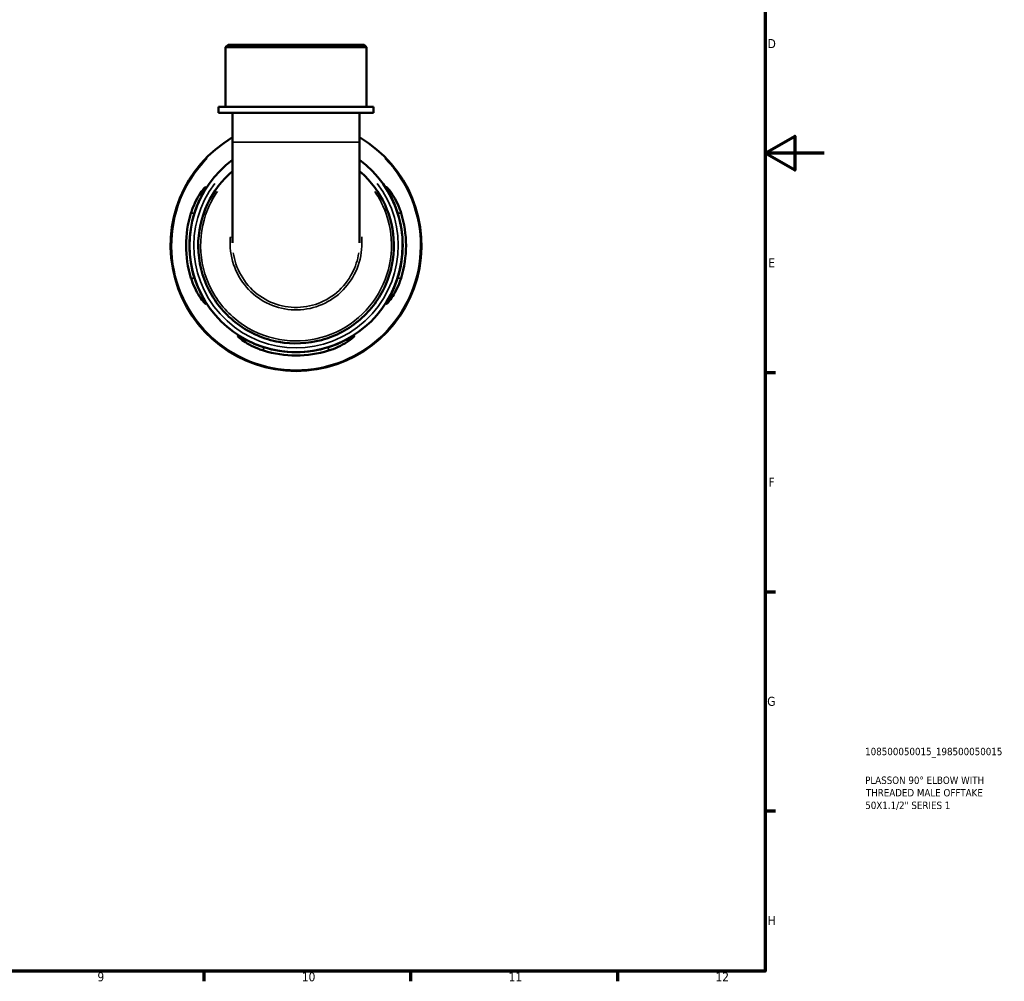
# Model space of a CAD drawing. Header units: millimetres. Extents: x 0 to 902, y -200 to 594.
# Tile 4 of 5: x 568 to 902, y 17 to 342. Entities that reach past the tile are written whole.
import ezdxf

# ---------------------------------------------------------------- set-up
doc = ezdxf.new("R2010")
doc.units = ezdxf.units.MM
for name, color, linetype, lineweight in [('Border (ANSI)', 7, 'Continuous', 70), ('Title (ISO)', 7, 'Continuous', 50), ('Visible (ANSI)', 7, 'Continuous', 50), ('Visible Narrow (ANSI)', 7, 'Continuous', 35)]:
    doc.layers.add(name, color=color, linetype=linetype, lineweight=lineweight)
doc.styles.add('Note Text (ANSI)', font='tahoma.ttf')
doc.styles.add('Note Text (ISO)', font='tahoma.ttf')

# ---------------------------------------------------------------- blocks, each defined once
blk = doc.blocks.new('Borders Default Border')
at = {"layer": 'Border (ANSI)'}
for p, q in [((821, 222.75), (824.45, 222.75)), ((821, 148.5), (824.45, 148.5)), ((821, 74.25), (824.45, 74.25)), ((630.75, 20), (630.75, 16.55)), ((700.83, 20), (700.83, 16.55)), ((770.92, 20), (770.92, 16.55))]:
    blk.add_line(p, q, dxfattribs=at)
at = {"layer": 'Border (ANSI)', "flags": 128}
for points in [[(20, 20), (20, 574), (821, 574), (821, 20), (20, 20)], [(841, 297), (821, 297), (831, 302.77), (831, 291.23), (821, 297)]]:
    blk.add_lwpolyline(points, dxfattribs=at)
at = {"layer": 'Border (ANSI)', "color": 230, "true_color": 0xff0080, "attachment_point": 7, "style": 'Note Text (ANSI)'}
for s, insert, char_height in [('D', (821.81, 332.6), 3.05), ('E', (822.05, 258.35), 3.05), ('F', (822.14, 184.1), 3.05), ('G', (821.66, 109.79), 3.05), ('H', (821.81, 35.6), 3.05), ('9', (594.7, 16.49), 3.05), ('10', (663.96, 16.49), 3.048), ('11', (734.04, 16.55), 3.048), ('12', (804.13, 16.55), 3.048)]:
    blk.add_mtext(s, dxfattribs=dict(at, insert=insert, char_height=char_height))
blk = doc.blocks.new('Title Blocks ISO')
at = {"layer": 'Title (ISO)', "color": 232, "true_color": 0xca0064, "style": 'Note Text (ISO)'}
for tag, p in [('PART_NUMBER_001', (33.84, 73.13)), ('DESCRIPTION_001', (33.84, 63.4)), ('DESCRIPTION_002', (34.09, 59.18)), ('DESCRIPTION_003', (33.88, 54.9))]:
    blk.add_attdef(tag, p, '', height=2.5, dxfattribs=at)

msp = doc.modelspace()

# ---------------------------------------------------------------- linework, layer by layer
at = {"layer": 'Visible (ANSI)'}
for p, q in [((638.948, 333.741), (638.098, 332.891)), ((638.948, 333.741), (685.051, 333.741)), ((685.051, 333.741), (685.901, 332.891)), ((685.901, 332.891), (638.098, 332.891)), ((638.098, 312.741), (638.098, 332.891)), ((685.901, 312.741), (685.901, 332.891)), ((688.291, 312.741), (635.708, 312.741)), ((635.708, 310.641), (635.708, 312.741)), ((688.291, 310.641), (635.708, 310.641)), ((640.488, 310.641), (640.488, 300.739)), ((683.511, 310.641), (683.511, 300.739)), ((688.291, 310.641), (688.291, 312.741)), ((640.488, 300.739), (640.488, 266.655)), ((683.511, 266.655), (683.511, 300.739))]:
    msp.add_line(p, q, dxfattribs=at)
for radius, start, end in [(42.5, 120.40768, 59.59232), (36.125, 126.54614, 53.45386), (37.262, 162.83005, 197.16995), (36.131, 162.27511, 197.72489), (36.131, 342.27511, 17.72489), (37.262, 342.83005, 17.16995), (36.131, 252.27511, 287.72489), (37.262, 252.83005, 287.16995)]:
    msp.add_arc((661.999, 265.741), radius, start, end, dxfattribs=at)
for points, knots in [([(640.488, 290.964), (636.904, 287.904), (633.98, 284.073), (629.879, 275.32), (628.801, 270.361), (628.903, 260.255), (630.177, 255.119), (634.832, 246.098), (638.144, 242.186), (646.278, 236.104), (651.14, 233.998), (660.989, 232.255), (665.944, 232.472), (675.446, 235.032), (679.968, 237.439), (687.395, 243.891), (690.342, 247.878), (694.257, 256.71), (695.234, 261.545), (695.058, 270.893), (694.032, 275.404), (690.24, 283.698), (687.455, 287.466), (683.856, 290.666), (683.684, 290.816), (683.51, 290.964)], [-7.147823, -7.147823, -7.147823, -7.147823, -6.7213081, -6.7213081, -6.2731411, -6.2731411, -5.8067861, -5.8067861, -5.3544748, -5.3544748, -4.8876304, -4.8876304, -4.4492728, -4.4492728, -3.9971305, -3.9971305, -3.5589184, -3.5589184, -3.1228606, -3.1228606, -2.7127782, -2.7127782, -2.2976062, -2.2976062, -2.2769633, -2.2769633, -2.2769633, -2.2769633]), ([(626.398, 276.741), (626.568, 277.292), (626.757, 277.836), (627.415, 279.549), (627.941, 280.65), (628.995, 282.545), (629.523, 283.352), (630.401, 284.549), (630.764, 284.977), (631.204, 285.418), (631.328, 285.507), (631.421, 285.471), (631.396, 285.357), (631.195, 284.891), (630.988, 284.496), (630.371, 283.324), (629.923, 282.472), (628.991, 280.495), (628.505, 279.359), (627.898, 277.693), (627.736, 277.219), (627.583, 276.741)], [-3.1136676, -3.1136676, -3.1136676, -3.1136676, -2.9396666, -2.9396666, -2.5546266, -2.5546266, -2.1850693, -2.1850693, -1.8598019, -1.8598019, -1.62051, -1.62051, -1.393016, -1.393016, -1.1100651, -1.1100651, -0.7359404, -0.7359404, -0.3490752, -0.3490752, -0.1980274, -0.1980274, -0.1980274, -0.1980274]), ([(696.415, 276.741), (696.275, 277.181), (696.126, 277.618), (695.56, 279.185), (695.105, 280.268), (694.183, 282.259), (693.715, 283.157), (693.061, 284.4), (692.838, 284.822), (692.613, 285.325), (692.578, 285.454), (692.652, 285.516), (692.765, 285.442), (693.176, 285.043), (693.517, 284.647), (694.415, 283.446), (695.003, 282.555), (696.102, 280.559), (696.617, 279.47), (697.256, 277.793), (697.437, 277.27), (697.601, 276.741)], [-3.0803238, -3.0803238, -3.0803238, -3.0803238, -2.9414548, -2.9414548, -2.5759594, -2.5759594, -2.1920208, -2.1920208, -1.9027028, -1.9027028, -1.6738983, -1.6738983, -1.4376404, -1.4376404, -1.1211587, -1.1211587, -0.7129091, -0.7129091, -0.3342881, -0.3342881, -0.1674409, -0.1674409, -0.1674409, -0.1674409]), ([(627.583, 254.741), (627.724, 254.302), (627.872, 253.865), (628.438, 252.297), (628.893, 251.215), (629.816, 249.224), (630.283, 248.325), (630.937, 247.083), (631.161, 246.661), (631.385, 246.158), (631.42, 246.029), (631.346, 245.967), (631.233, 246.041), (630.823, 246.44), (630.481, 246.836), (629.583, 248.037), (628.995, 248.927), (627.896, 250.924), (627.381, 252.013), (626.742, 253.689), (626.561, 254.213), (626.398, 254.741)], [-3.0803238, -3.0803238, -3.0803238, -3.0803238, -2.9414548, -2.9414548, -2.5759594, -2.5759594, -2.1920208, -2.1920208, -1.9027028, -1.9027028, -1.6738983, -1.6738983, -1.4376404, -1.4376404, -1.1211587, -1.1211587, -0.7129091, -0.7129091, -0.3342881, -0.3342881, -0.1674409, -0.1674409, -0.1674409, -0.1674409]), ([(697.601, 254.741), (697.43, 254.191), (697.241, 253.646), (696.583, 251.934), (696.057, 250.833), (695.004, 248.938), (694.475, 248.13), (693.597, 246.934), (693.235, 246.505), (692.794, 246.064), (692.67, 245.975), (692.577, 246.011), (692.603, 246.126), (692.803, 246.592), (693.011, 246.987), (693.628, 248.159), (694.075, 249.011), (695.007, 250.988), (695.493, 252.123), (696.1, 253.789), (696.263, 254.264), (696.415, 254.741)], [-3.1136676, -3.1136676, -3.1136676, -3.1136676, -2.9396666, -2.9396666, -2.5546266, -2.5546266, -2.1850693, -2.1850693, -1.8598019, -1.8598019, -1.62051, -1.62051, -1.393016, -1.393016, -1.1100651, -1.1100651, -0.7359404, -0.7359404, -0.3490752, -0.3490752, -0.1980274, -0.1980274, -0.1980274, -0.1980274]), ([(650.999, 230.14), (650.449, 230.31), (649.904, 230.499), (648.192, 231.157), (647.091, 231.683), (645.196, 232.737), (644.388, 233.265), (643.191, 234.143), (642.763, 234.506), (642.322, 234.946), (642.233, 235.07), (642.269, 235.163), (642.384, 235.138), (642.85, 234.937), (643.245, 234.73), (644.417, 234.113), (645.269, 233.666), (647.246, 232.733), (648.381, 232.247), (650.047, 231.64), (650.522, 231.478), (650.999, 231.325)], [-3.1136676, -3.1136676, -3.1136676, -3.1136676, -2.9396666, -2.9396666, -2.5546266, -2.5546266, -2.1850693, -2.1850693, -1.8598019, -1.8598019, -1.62051, -1.62051, -1.393016, -1.393016, -1.1100651, -1.1100651, -0.7359404, -0.7359404, -0.3490752, -0.3490752, -0.1980274, -0.1980274, -0.1980274, -0.1980274]), ([(672.999, 231.325), (673.439, 231.466), (673.876, 231.615), (675.443, 232.18), (676.526, 232.635), (678.517, 233.558), (679.415, 234.025), (680.658, 234.679), (681.08, 234.903), (681.583, 235.127), (681.711, 235.162), (681.774, 235.088), (681.7, 234.975), (681.301, 234.565), (680.905, 234.223), (679.704, 233.325), (678.813, 232.737), (676.817, 231.638), (675.727, 231.124), (674.051, 230.484), (673.528, 230.303), (672.999, 230.14)], [-3.0803238, -3.0803238, -3.0803238, -3.0803238, -2.9414548, -2.9414548, -2.5759594, -2.5759594, -2.1920208, -2.1920208, -1.9027028, -1.9027028, -1.6738983, -1.6738983, -1.4376404, -1.4376404, -1.1211587, -1.1211587, -0.7129091, -0.7129091, -0.3342881, -0.3342881, -0.1674409, -0.1674409, -0.1674409, -0.1674409])]:
    msp.add_open_spline(points, degree=3, knots=knots, dxfattribs=at)
at = {"layer": 'Visible Narrow (ANSI)'}
for p, q in [((640.753, 300.739), (683.246, 300.739)), ((626.457, 276.741), (627.524, 276.741)), ((696.474, 276.741), (697.541, 276.741)), ((627.524, 254.741), (626.457, 254.741)), ((697.541, 254.741), (696.474, 254.741)), ((650.999, 230.199), (650.999, 231.266)), ((672.999, 231.266), (672.999, 230.199))]:
    msp.add_line(p, q, dxfattribs=at)
for radius, start, end in [(42.173, 135.60161, 44.39839), (34.638, 142.55305, 37.44695)]:
    msp.add_arc((661.999, 265.741), radius, start, end, dxfattribs=at)
for points, knots in [([(688.655, 284.076), (689.714, 282.53), (690.64, 280.893), (693.246, 275.164), (694.241, 270.764), (694.4, 261.648), (693.444, 256.937), (689.621, 248.331), (686.748, 244.447), (679.508, 238.162), (675.101, 235.818), (665.843, 233.325), (661.015, 233.113), (651.419, 234.812), (646.681, 236.862), (638.753, 242.786), (635.524, 246.596), (630.981, 255.385), (629.734, 260.391), (629.623, 270.244), (630.667, 275.082), (633.458, 281.069), (634.341, 282.613), (635.344, 284.075)], [2.5390266, 2.5390266, 2.5390266, 2.5390266, 2.7127782, 2.7127782, 3.1228606, 3.1228606, 3.5589184, 3.5589184, 3.9971305, 3.9971305, 4.4492728, 4.4492728, 4.8876304, 4.8876304, 5.3544748, 5.3544748, 5.8067861, 5.8067861, 6.2731411, 6.2731411, 6.7213081, 6.7213081, 6.8857604, 6.8857604, 6.8857604, 6.8857604]), ([(639.757, 268.712), (639.747, 268.598), (639.738, 268.483), (639.501, 265.317), (639.874, 262.22), (641.772, 256.504), (643.26, 253.876), (647.101, 249.436), (649.438, 247.611), (654.611, 245.007), (657.441, 244.219), (663.182, 243.781), (666.091, 244.128), (671.568, 245.903), (674.133, 247.333), (678.553, 251.074), (680.4, 253.39), (683.11, 258.59), (683.955, 261.481), (684.366, 265.849), (684.367, 267.286), (684.24, 268.711)], [-1.6460439, -1.6460439, -1.6460439, -1.6460439, -1.6309094, -1.6309094, -1.2277689, -1.2277689, -0.8373667, -0.8373667, -0.4539885, -0.4539885, -0.0740514, -0.0740514, 0.3048605, 0.3048605, 0.6847805, 0.6847805, 1.0679614, 1.0679614, 1.4574689, 1.4574689, 1.6460303, 1.6460303, 1.6460303, 1.6460303]), ([(683.253, 263.249), (682.886, 260.848), (682.127, 258.509), (679.711, 253.873), (677.933, 251.642), (673.678, 248.04), (671.208, 246.663), (665.937, 244.954), (663.137, 244.62), (657.612, 245.042), (654.889, 245.801), (649.909, 248.308), (647.66, 250.065), (643.961, 254.341), (642.527, 256.873), (641.23, 260.777), (640.936, 262.005), (640.747, 263.249)], [-1.3996268, -1.3996268, -1.3996268, -1.3996268, -1.0679614, -1.0679614, -0.6847805, -0.6847805, -0.3048605, -0.3048605, 0.0740514, 0.0740514, 0.4539885, 0.4539885, 0.8373667, 0.8373667, 1.2277689, 1.2277689, 1.3996321, 1.3996321, 1.3996321, 1.3996321])]:
    msp.add_open_spline(points, degree=3, knots=knots, dxfattribs=at)

# ---------------------------------------------------------------- block references
msp.add_blockref('Borders Default Border', (0, 0))
msp.add_blockref('Title Blocks ISO', (821, 20)).add_auto_attribs({'PART_NUMBER_001': '108500050015_198500050015', 'DESCRIPTION_001': 'PLASSON 90° ELBOW WITH', 'DESCRIPTION_002': 'THREADED MALE OFFTAKE', 'DESCRIPTION_003': '50X1.1/2" SERIES 1'})

doc.saveas('drawing.dxf')
